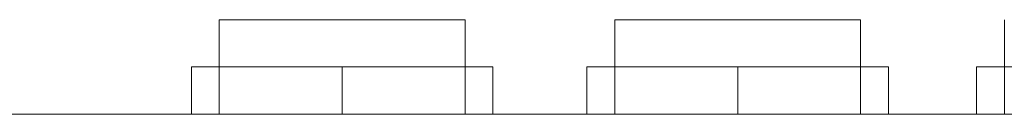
# Model space of a CAD drawing. Header units: millimetres. Extents: x 369 to 3068, y -268 to 2500.
# Tile 5 of 10: x 2561 to 2665, y 1900 to 1910. Entities that reach past the tile are written whole.
import ezdxf

# ---------------------------------------------------------------- set-up
doc = ezdxf.new("R2010")
doc.units = ezdxf.units.MM
doc.layers.add('M-EQPM', color=50, linetype='Continuous', lineweight=18)

# ---------------------------------------------------------------- blocks, each defined once
blk = doc.blocks.new('HC_Heat Pump_GM_Saunier Duval_GeniaSet TEK_IS_kit complet_2C - HA 10-7_2 STB-985960-Coupe vue coté droit')
at = {"layer": 'M-EQPM'}
for p, q in [((2582.24, 1910), (2582.24, 1900)), ((2595.24, 1910), (2582.24, 1910)), ((2608.24, 1910), (2595.24, 1910)), ((2608.24, 1900), (2608.24, 1910)), ((2624.05, 1910), (2624.05, 1900)), ((2637.05, 1910), (2624.05, 1910)), ((2650.05, 1910), (2637.05, 1910)), ((2650.05, 1900), (2650.05, 1910)), ((2665.24, 1910), (2665.24, 1900)), ((2579.3, 1905), (2595.24, 1905)), ((2579.3, 1900), (2579.3, 1905)), ((2595.24, 1905), (2611.17, 1905)), ((2595.24, 1900), (2595.24, 1905)), ((2611.17, 1905), (2611.17, 1900)), ((2621.11, 1905), (2637.05, 1905)), ((2621.11, 1900), (2621.11, 1905)), ((2637.05, 1905), (2652.98, 1905)), ((2637.05, 1900), (2637.05, 1905)), ((2652.98, 1905), (2652.98, 1900)), ((2662.3, 1905), (2678.24, 1905)), ((2662.3, 1900), (2662.3, 1905)), ((2315.31, 1900), (2868.53, 1900))]:
    blk.add_line(p, q, dxfattribs=at)

msp = doc.modelspace()

# ---------------------------------------------------------------- block references
at = {"layer": 'M-EQPM'}
msp.add_blockref('HC_Heat Pump_GM_Saunier Duval_GeniaSet TEK_IS_kit complet_2C - HA 10-7_2 STB-985960-Coupe vue coté droit', (0, 0), dxfattribs=at)

doc.saveas('drawing.dxf')
